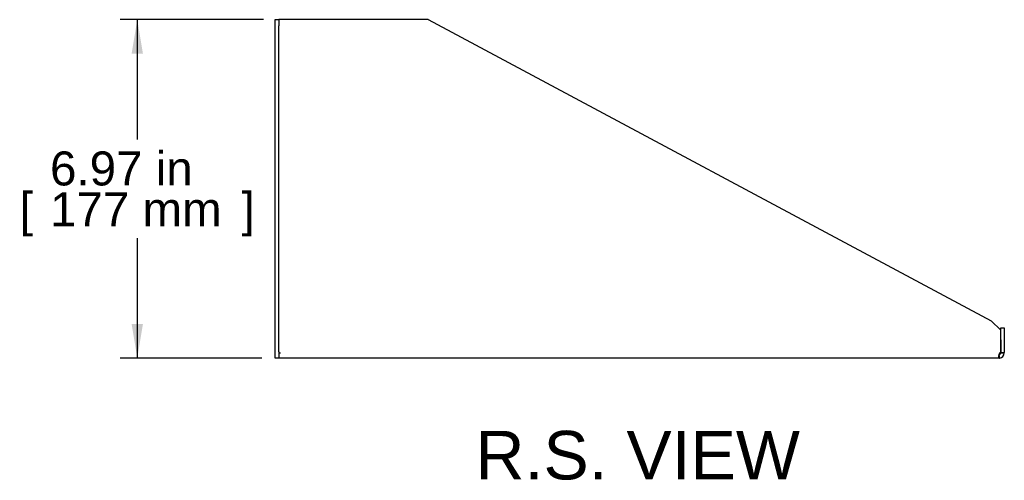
# Model space of a CAD drawing. Header units: inches. Extents: x 0 to 80.9, y 0 to 59.8.
# Tile 2 of 11: x 41.9 to 62.1, y 17.1 to 26.6. Entities that reach past the tile are written whole.
import ezdxf
from ezdxf.enums import TextEntityAlignment as Align

# ---------------------------------------------------------------- set-up
doc = ezdxf.new("R2010")
doc.units = ezdxf.units.IN
doc.header["$MEASUREMENT"] = 0
doc.layers.add('COM56025-1', color=7, linetype='Continuous')
doc.layers.add('Default', color=7, linetype='Continuous')
doc.styles.add('SEACAD_Arial', font='arial.ttf')
doc.dimstyles.new('WEB', dxfattribs={"dimtxt": 0.7, "dimasz": 0.7, "dimexe": 0.35, "dimexo": 0.35, "dimgap": 0.35, "dimtad": 0, "dimtih": 1, "dimtoh": 1, "dimzin": 4, "dimdsep": 46, "dimtxsty": 'SEACAD_Arial', "dimblk1": '_SE_FILLED', "dimblk2": '_SE_FILLED', "dimsah": 1, "dimcen": 0.35, "dimadec": 0, "dimazin": 0, "dimtfac": 1, "dimtdec": 0, "dimtofl": 0, "dimtmove": 0, "dimatfit": 3, "dimfxl": 1, "dimtolj": 1, "dimtzin": 4, "dimarcsym": 0})

# ---------------------------------------------------------------- blocks, each defined once
blk = doc.blocks.new('SE4')
at = {"layer": 'COM56025-1', "color": 7, "linetype": 'Continuous'}
for p, q in [((47.121, 26.44), (47.121, 26.565)), ((47.121, 26.565), (47.193, 26.565)), ((47.193, 26.565), (47.193, 26.44)), ((47.229, 26.565), (47.193, 26.565)), ((50.268, 26.565), (47.229, 26.565)), ((50.268, 26.565), (61.853, 20.365)), ((47.121, 19.722), (47.121, 26.44)), ((47.193, 19.722), (47.193, 26.44)), ((62.049, 20.169), (61.853, 20.365)), ((62.049, 19.972), (62.049, 20.222)), ((62.049, 20.222), (62.121, 20.222)), ((62.049, 19.713), (62.049, 20.169)), ((62.121, 20.222), (62.121, 19.972)), ((62.049, 19.972), (62.049, 19.713)), ((62.121, 19.972), (62.121, 19.713)), ((47.121, 19.597), (47.121, 19.722)), ((47.193, 19.722), (47.193, 19.597)), ((47.193, 19.705), (47.229, 19.705)), ((47.193, 19.705), (47.229, 19.705)), ((47.229, 19.705), (47.229, 19.705)), ((62.049, 19.705), (62.049, 19.713)), ((62.049, 19.713), (62.121, 19.713)), ((62.049, 19.705), (62.071, 19.705)), ((62.071, 19.705), (62.121, 19.705)), ((62.121, 19.705), (62.121, 19.713)), ((47.193, 19.597), (47.121, 19.597)), ((62.013, 19.597), (47.193, 19.597))]:
    blk.add_line(p, q, dxfattribs=at)
for centre, radius, start, end in [((62.013, 19.705), 0.036, 278.1372, 360), ((60.594, 19.562), 1.428, 1.4176, 4.31), ((60.591, 19.562), 1.432, 1.4145, 4.3006), ((62.013, 19.705), 0.108, 274.6194, 360), ((62.059, 19.659), 0.055, 100.0407, 124.1612), ((62.013, 19.705), 0.108, 270, 274.6194), ((62.013, 19.704), 0.108, 270, 274.6295)]:
    blk.add_arc(centre, radius, start, end, dxfattribs=at)
blk.add_open_spline([(62.028, 19.705), (62.024, 19.699), (62.02, 19.693), (62.014, 19.68), (62.012, 19.674), (62.008, 19.661), (62.007, 19.655), (62.005, 19.643), (62.004, 19.637), (62.004, 19.627), (62.004, 19.622), (62.005, 19.614), (62.006, 19.61), (62.009, 19.604), (62.011, 19.602), (62.016, 19.598), (62.019, 19.597), (62.022, 19.597)], degree=3, knots=[0, 0, 0, 0, 0.125, 0.125, 0.25, 0.25, 0.375, 0.375, 0.5, 0.5, 0.625, 0.625, 0.75, 0.75, 0.875, 0.875, 1, 1, 1, 1], dxfattribs=at)
blk.add_open_spline([(62.011, 19.67), (62.013, 19.67), (62.016, 19.669), (62.019, 19.669)], degree=3, dxfattribs=at)
blk = doc.blocks.new('DMBLK57')
at = {"layer": 'Default', "linetype": 'Continuous', "transparency": 16777216}
for points in [[(44.164, 25.865), (44.397, 25.865), (44.28, 26.565)], [(44.164, 20.297), (44.28, 19.597), (44.397, 20.297)]]:
    blk.add_hatch(color=7, dxfattribs=at).paths.add_polyline_path(points)
at = {"layer": 'Default', "color": 7, "linetype": 'Continuous', "transparency": 16777216}
for p, q in [((46.879, 26.565), (43.93, 26.565)), ((44.28, 26.565), (44.28, 24.096)), ((44.28, 22.066), (44.28, 19.597)), ((46.843, 19.597), (43.93, 19.597))]:
    blk.add_line(p, q, dxfattribs=at)
at = {"layer": 'Default', "color": 7, "linetype": 'Continuous', "transparency": 16777216, "style": 'SEACAD_Arial'}
for s, p in [('6.97 in', (42.485, 23.851)), ('[', (41.861, 23.011)), ('177 mm', (42.485, 23.011)), (']', (46.426, 23.011))]:
    blk.add_text(s, height=0.7, dxfattribs=at).set_placement(p, align=Align.TOP_LEFT)
blk = doc.blocks.new('_SE_FILLED')
at = {"color": 0}
blk.add_line((0, 0), (-1, 0), dxfattribs=at)
blk.add_solid([(0, 0), (-1, -0.1665), (-1, 0.1665), (0, 0)], dxfattribs=at)

msp = doc.modelspace()

# ---------------------------------------------------------------- block references
at = {"layer": 'Default'}
msp.add_blockref('SE4', (0, 0), dxfattribs=at)

# ---------------------------------------------------------------- texts
at = {"layer": 'Default', "color": 7, "linetype": 'Continuous', "style": 'SEACAD_Arial'}
msp.add_text('R.S. VIEW', height=1, dxfattribs=at).set_placement((51.241, 18.097), align=Align.TOP_LEFT)

# ---------------------------------------------------------------- dimensions: what is measured, and where the dimension line sits
at = {"layer": 'Default', "color": 7, "linetype": 'Continuous'}
dim = msp.add_linear_dim(base=(44.28, 19.597), p1=(47.229, 26.565), p2=(47.193, 19.597), angle=90, text='\\A1;<>', dimstyle='WEB', dxfattribs=at)
dim.commit()
dim.dimension.update_dxf_attribs({"geometry": 'DMBLK57', "text_midpoint": (44.28, 23.081), "dimtype": 160})

doc.saveas('drawing.dxf')
